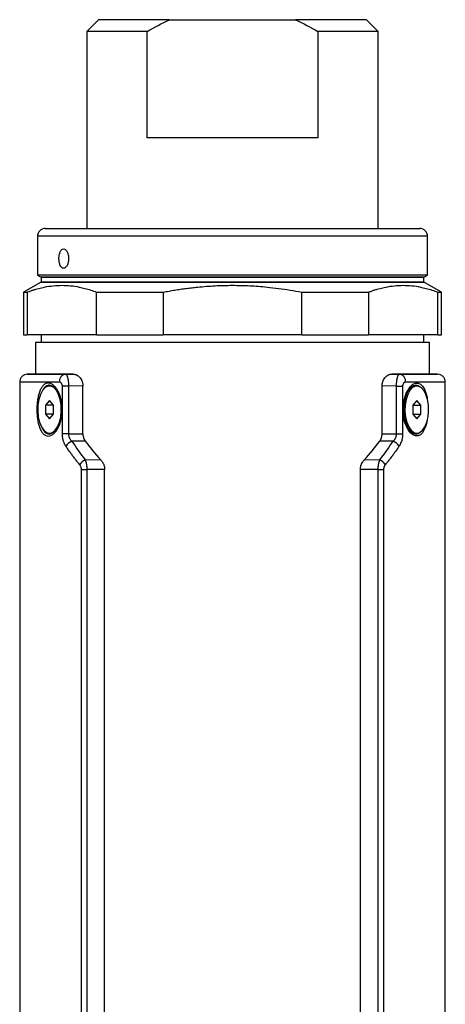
# Model space of a CAD drawing. Header units: inches. Extents: x 6.5 to 26.4, y 2 to 19.7.
# Tile 4 of 6: x 15.5 to 17.6, y 10.7 to 15.7. Entities that reach past the tile are written whole.
import ezdxf

# ---------------------------------------------------------------- set-up
doc = ezdxf.new("R2010")
doc.units = ezdxf.units.IN
doc.header["$MEASUREMENT"] = 0

msp = doc.modelspace()

# ---------------------------------------------------------------- linework, layer by layer
at = {"color": 7, "linetype": 'Continuous', "lineweight": 25}
for p, q in [((15.9174, 15.6559), (15.8584, 15.5968)), ((16.2717, 15.6559), (15.9174, 15.6559)), ((16.2717, 15.6559), (16.9017, 15.6559)), ((17.256, 15.6559), (16.9017, 15.6559)), ((17.3151, 15.5968), (17.256, 15.6559)), ((15.8584, 15.5968), (15.8584, 14.6126)), ((16.1604, 15.5968), (15.8584, 15.5968)), ((16.1604, 15.0653), (16.1604, 15.5968)), ((17.3151, 15.5968), (17.013, 15.5968)), ((17.013, 15.5968), (17.013, 15.0653)), ((17.3151, 14.6126), (17.3151, 15.5968)), ((17.013, 15.0653), (16.1604, 15.0653)), ((15.6123, 14.5732), (15.6123, 14.3794)), ((15.6517, 14.6126), (15.7769, 14.6126)), ((15.7769, 14.6126), (17.5217, 14.6126)), ((17.5611, 14.3794), (17.5611, 14.5732)), ((15.6123, 14.3794), (15.628, 14.3703)), ((15.7428, 14.3794), (15.6123, 14.3794)), ((17.5611, 14.3794), (15.7428, 14.3794)), ((17.5454, 14.3703), (17.5611, 14.3794)), ((15.628, 14.343), (15.5434, 14.2941)), ((15.6314, 14.3677), (15.6314, 14.3456)), ((17.542, 14.3677), (15.6314, 14.3677)), ((15.6314, 14.3456), (17.542, 14.3456)), ((17.542, 14.3456), (17.542, 14.3677)), ((17.63, 14.2941), (17.5454, 14.343)), ((15.5434, 14.2941), (15.5434, 14.0811)), ((15.5434, 14.2941), (15.5613, 14.2941)), ((15.5613, 14.2941), (15.5613, 14.0811)), ((15.9073, 14.2941), (16.2407, 14.2941)), ((15.9073, 14.0811), (15.9073, 14.2941)), ((16.2407, 14.2941), (16.2407, 14.0811)), ((16.9327, 14.2941), (17.2661, 14.2941)), ((16.9327, 14.0811), (16.9327, 14.2941)), ((17.2661, 14.2941), (17.2661, 14.0811)), ((17.6121, 14.2941), (17.63, 14.2941)), ((17.6121, 14.0811), (17.6121, 14.2941)), ((17.63, 14.0811), (17.63, 14.2941)), ((15.5434, 14.0811), (15.5613, 14.0811)), ((15.9073, 14.0811), (15.5613, 14.0811)), ((15.6314, 14.0811), (15.6314, 14.0417)), ((15.9073, 14.0811), (16.2407, 14.0811)), ((16.9327, 14.0811), (16.2407, 14.0811)), ((16.9327, 14.0811), (17.2661, 14.0811)), ((17.6121, 14.0811), (17.2661, 14.0811)), ((17.542, 14.0417), (17.542, 14.0811)), ((17.6121, 14.0811), (17.63, 14.0811)), ((15.6025, 14.0417), (15.6025, 13.8842)), ((16.5867, 14.0417), (15.6025, 14.0417)), ((17.571, 14.0417), (16.5867, 14.0417)), ((17.571, 13.8842), (17.571, 14.0417)), ((15.5926, 13.8842), (15.5625, 13.8837)), ((15.7532, 13.8835), (15.7914, 13.8842)), ((17.382, 13.8842), (17.4202, 13.8835)), ((17.6109, 13.8837), (17.5808, 13.8842)), ((15.5237, 13.8442), (15.5237, 7.625)), ((17.6497, 7.625), (17.6497, 13.8442)), ((15.6729, 13.8251), (15.6726, 13.8251)), ((15.7101, 13.7988), (15.7106, 13.7979)), ((15.7369, 13.5856), (15.7369, 13.8248)), ((15.7677, 13.8248), (15.7369, 13.8248)), ((15.8394, 13.826), (15.7677, 13.8248)), ((15.7677, 13.8248), (15.7677, 13.5856)), ((15.8394, 13.586), (15.8394, 13.826)), ((17.3341, 13.586), (17.3341, 13.826)), ((17.4057, 13.8248), (17.3341, 13.826)), ((17.4057, 13.5856), (17.4057, 13.8248)), ((17.4057, 13.8248), (17.4365, 13.8248)), ((17.4365, 13.8248), (17.4365, 13.5856)), ((17.4668, 13.8036), (17.4636, 13.7993)), ((17.5073, 13.8251), (17.5005, 13.8251)), ((15.6726, 13.7525), (15.6529, 13.7298)), ((15.6923, 13.7298), (15.6726, 13.7525)), ((17.5073, 13.7525), (17.4876, 13.7298)), ((17.527, 13.7298), (17.5073, 13.7525)), ((15.6529, 13.7298), (15.6529, 13.6843)), ((15.6923, 13.7298), (15.6529, 13.7298)), ((15.6529, 13.6843), (15.6726, 13.6616)), ((15.6923, 13.6843), (15.6529, 13.6843)), ((15.6726, 13.6616), (15.6923, 13.6843)), ((15.6923, 13.6843), (15.6923, 13.7298)), ((17.4876, 13.7298), (17.4876, 13.6843)), ((17.4876, 13.7298), (17.527, 13.7298)), ((17.4876, 13.6843), (17.5073, 13.6616)), ((17.4876, 13.6843), (17.527, 13.6843)), ((17.5073, 13.6616), (17.527, 13.6843)), ((17.527, 13.6843), (17.527, 13.7298)), ((15.6726, 13.5889), (15.6729, 13.5889)), ((15.7108, 13.6165), (15.7105, 13.616)), ((15.7677, 13.5856), (15.7369, 13.5856)), ((15.7677, 13.5856), (15.8394, 13.586)), ((17.3341, 13.586), (17.4057, 13.5856)), ((17.4057, 13.5856), (17.4365, 13.5856)), ((17.5005, 13.5889), (17.5073, 13.5889)), ((15.8511, 13.5492), (15.7846, 13.5488)), ((17.3889, 13.5488), (17.3223, 13.5492)), ((15.8507, 13.4563), (15.9277, 13.4568)), ((17.2458, 13.4568), (17.3227, 13.4563)), ((15.832, 8.0619), (15.832, 13.4073)), ((15.832, 13.4073), (15.8593, 13.4073)), ((15.9481, 13.4078), (15.8593, 13.4073)), ((15.8593, 13.4073), (15.8593, 8.0619)), ((15.9481, 8.0614), (15.9481, 13.4078)), ((17.3141, 13.4073), (17.2254, 13.4078)), ((17.2254, 8.0614), (17.2254, 13.4078)), ((17.3141, 8.0619), (17.3141, 13.4073)), ((17.3141, 13.4073), (17.3414, 13.4073)), ((17.3414, 13.4073), (17.3414, 8.0619))]:
    msp.add_line(p, q, dxfattribs=at)
at = {"color": 8, "linetype": 'Continuous', "lineweight": 25}
for p, q in [((15.7428, 14.5732), (15.6123, 14.5732)), ((17.5611, 14.5732), (15.7428, 14.5732)), ((15.628, 14.3703), (15.7565, 14.3703)), ((15.7565, 14.3703), (17.5454, 14.3703)), ((17.5454, 14.343), (15.628, 14.343))]:
    msp.add_line(p, q, dxfattribs=at)
at = {"color": 8, "linetype": 'Continuous', "lineweight": 25, "flags": 128}
msp.add_lwpolyline([(17.5587, 13.6529), (17.5528, 13.6243), (17.5363, 13.591), (17.5257, 13.5806), (17.5138, 13.5753), (17.5011, 13.5751), (17.4881, 13.5804), (17.4756, 13.5905), (17.464, 13.6053), (17.446, 13.6455), (17.4376, 13.6942), (17.4404, 13.7446), (17.4537, 13.7898), (17.4752, 13.8231), (17.4878, 13.8335), (17.5007, 13.8388), (17.5134, 13.8389), (17.5254, 13.8337), (17.5361, 13.8235), (17.5453, 13.8087), (17.5453, 13.8087)], dxfattribs=at)
at = {"color": 7, "linetype": 'Continuous', "lineweight": 25, "flags": 128}
for points in [[(15.6726, 13.5889), (15.6873, 13.5926), (15.701, 13.6035), (15.713, 13.6209), (15.7224, 13.6438), (15.7287, 13.6705), (15.7315, 13.6996), (15.7306, 13.7292), (15.726, 13.7573), (15.7181, 13.7823), (15.7073, 13.8026), (15.6943, 13.8169), (15.68, 13.8242), (15.6652, 13.8242), (15.6508, 13.8169), (15.6379, 13.8026), (15.6271, 13.7823), (15.6191, 13.7573), (15.6146, 13.7292), (15.6136, 13.6996), (15.6164, 13.6705), (15.6227, 13.6438), (15.6321, 13.6209), (15.6441, 13.6035), (15.6579, 13.5926), (15.6726, 13.5889)], [(17.5073, 13.5889), (17.522, 13.5926), (17.5357, 13.6035), (17.5477, 13.6209), (17.5571, 13.6438), (17.5634, 13.6705), (17.5662, 13.6996), (17.5653, 13.7292), (17.5607, 13.7573), (17.5528, 13.7823), (17.542, 13.8026), (17.529, 13.8169), (17.5147, 13.8242), (17.4999, 13.8242), (17.4855, 13.8169), (17.4726, 13.8026), (17.4618, 13.7823), (17.4538, 13.7573), (17.4493, 13.7292), (17.4483, 13.6996), (17.4511, 13.6705), (17.4574, 13.6438), (17.4669, 13.6209), (17.4788, 13.6035), (17.4926, 13.5926), (17.5073, 13.5889)]]:
    msp.add_lwpolyline(points, dxfattribs=at)
at = {"color": 7, "linetype": 'Continuous', "lineweight": 25}
for centre, radius, start, end in [((15.6517, 14.5732), 0.0394, 90, 180), ((17.5217, 14.5732), 0.0394, 0, 90), ((15.6202, 14.3566), 0.0157, 44.6783, 60), ((17.5532, 14.3566), 0.0157, 120, 135.3217), ((15.6202, 14.3566), 0.0157, 300, 315.3217), ((17.5532, 14.3566), 0.0157, 224.6783, 240), ((15.7582, 13.8474), 0.0365, 97.8778, 185.0619), ((17.4152, 13.8474), 0.0365, 354.9381, 82.1222), ((15.6686, 13.7806), 0.0448, 30.7386, 84.3752), ((17.6445, 13.7072), 0.2036, 155.3275, 205.5255), ((15.6691, 13.6327), 0.0439, 275.0555, 329.8307), ((15.8078, 13.4896), 0.0636, 111.405, 147.0211), ((17.3656, 13.4896), 0.0636, 32.9789, 68.595), ((15.8808, 13.3947), 0.0686, 116.0615, 147.3152), ((17.2926, 13.3947), 0.0686, 32.6848, 63.9385)]:
    msp.add_arc(centre, radius, start, end, dxfattribs=at)
for points in [[(16.1604, 15.5968), (16.1967, 15.618), (16.2337, 15.6379), (16.2717, 15.6559)], [(16.9017, 15.6559), (16.9397, 15.6379), (16.9767, 15.618), (17.013, 15.5968)], [(17.4595, 13.7922), (17.4605, 13.794), (17.4615, 13.7957), (17.4625, 13.7974)], [(17.4629, 13.7983), (17.4628, 13.798), (17.4626, 13.7977), (17.4624, 13.7974)], [(17.4635, 13.7992), (17.4633, 13.7989), (17.4631, 13.7986), (17.4629, 13.7983)], [(15.7104, 13.6157), (15.7104, 13.6158), (15.7105, 13.6159), (15.7106, 13.616)], [(17.4627, 13.6162), (17.4621, 13.6173), (17.4614, 13.6184), (17.4608, 13.6195)], [(17.4627, 13.6162), (17.4628, 13.616), (17.4629, 13.6158), (17.4631, 13.6156)], [(15.7846, 13.5488), (15.8049, 13.5173), (15.827, 13.4864), (15.8507, 13.4563)], [(15.8511, 13.5492), (15.8747, 13.5174), (15.9001, 13.4865), (15.9277, 13.4568)], [(17.2458, 13.4568), (17.2733, 13.4866), (17.2988, 13.5174), (17.3223, 13.5492)], [(17.3227, 13.4563), (17.3464, 13.4864), (17.3685, 13.5173), (17.3889, 13.5488)]]:
    msp.add_open_spline(points, degree=3, dxfattribs=at)
for points, knots in [([(15.7428, 14.5101), (15.7397, 14.5101), (15.7335, 14.5076), (15.7259, 14.4969), (15.7209, 14.4808), (15.7192, 14.4619), (15.7209, 14.443), (15.7259, 14.4269), (15.7335, 14.4162), (15.7428, 14.4124), (15.7524, 14.4162), (15.7608, 14.4269), (15.7666, 14.4429), (15.7687, 14.4618), (15.7666, 14.4808), (15.7609, 14.4968), (15.7524, 14.5076), (15.746, 14.5101), (15.7428, 14.5101)], [0, 0, 0, 0, 0.0624642, 0.1249574, 0.187464, 0.2499698, 0.3124634, 0.3749321, 0.4373942, 0.499883, 0.5623887, 0.6248977, 0.6873934, 0.7498622, 0.8123218, 0.8748114, 0.9373165, 1, 1, 1, 1]), ([(15.5613, 14.2941), (15.5661, 14.2959), (15.5757, 14.2995), (15.5902, 14.3044), (15.6045, 14.3089), (15.6189, 14.3129), (15.6332, 14.3164), (15.6572, 14.3216), (15.691, 14.3268), (15.7344, 14.329), (15.7778, 14.3268), (15.8162, 14.3209), (15.8498, 14.3131), (15.8786, 14.3047), (15.8977, 14.2977), (15.9073, 14.2941)], [0, 0, 0, 0, 0.042308, 0.084313, 0.126074, 0.167652, 0.20911, 0.250513, 0.375821, 0.500157, 0.624399, 0.749621, 0.83242, 0.915714, 1, 1, 1, 1]), ([(16.2407, 14.2941), (16.2503, 14.2959), (16.2695, 14.2995), (16.2984, 14.3044), (16.3271, 14.3089), (16.3558, 14.3129), (16.3844, 14.3164), (16.4322, 14.3216), (16.4994, 14.3267), (16.586, 14.329), (16.6728, 14.3268), (16.7499, 14.321), (16.8172, 14.3131), (16.875, 14.3047), (16.9134, 14.2977), (16.9327, 14.2941)], [0, 0, 0, 0, 0.042288, 0.084258, 0.125968, 0.167479, 0.208855, 0.250162, 0.374912, 0.498841, 0.623239, 0.748615, 0.831747, 0.915374, 1, 1, 1, 1]), ([(17.2661, 14.2941), (17.2709, 14.2959), (17.2805, 14.2995), (17.2949, 14.3044), (17.3093, 14.3089), (17.3236, 14.3129), (17.3379, 14.3164), (17.3619, 14.3216), (17.3954, 14.3267), (17.4387, 14.329), (17.4821, 14.3268), (17.5207, 14.321), (17.5544, 14.3131), (17.5832, 14.3047), (17.6024, 14.2977), (17.6121, 14.2941)], [0, 0, 0, 0, 0.042288, 0.084258, 0.125968, 0.167479, 0.208855, 0.250162, 0.374912, 0.498841, 0.623239, 0.748615, 0.831747, 0.915374, 1, 1, 1, 1]), ([(15.5624, 13.8837), (15.5575, 13.8831), (15.55, 13.8822), (15.541, 13.8772), (15.5348, 13.8721), (15.5298, 13.8658), (15.525, 13.8568), (15.5242, 13.8492), (15.5237, 13.8443)], [0, 0, 0, 0, 0.239697, 0.368515, 0.5, 0.631485, 0.760303, 1, 1, 1, 1]), ([(15.7914, 13.8842), (15.7275, 13.8842), (15.6773, 13.8842), (15.6099, 13.8842), (15.5926, 13.8842), (15.5926, 13.8842)], [0, 0, 0, 0, 0.5, 0.5, 1, 1, 1, 1]), ([(15.7532, 13.8835), (15.7536, 13.8835), (15.7543, 13.8834), (15.7554, 13.8828), (15.7564, 13.8818), (15.7575, 13.8803), (15.7586, 13.8784), (15.7597, 13.8761), (15.7608, 13.8733), (15.7619, 13.8701), (15.7633, 13.8659), (15.7647, 13.8601), (15.7659, 13.8525), (15.7668, 13.8439), (15.7675, 13.8345), (15.7676, 13.828), (15.7677, 13.8248)], [0, 0, 0, 0, 0.0511, 0.103623, 0.157464, 0.212498, 0.268571, 0.32551, 0.383124, 0.441203, 0.499527, 0.592194, 0.689934, 0.79155, 0.895491, 1, 1, 1, 1]), ([(15.7914, 13.8842), (15.7925, 13.8842), (15.7946, 13.8841), (15.7978, 13.8837), (15.801, 13.8829), (15.8041, 13.8819), (15.8089, 13.8799), (15.8151, 13.8763), (15.8226, 13.8699), (15.8292, 13.8616), (15.8338, 13.853), (15.8366, 13.8454), (15.8381, 13.8391), (15.8392, 13.8326), (15.8393, 13.8282), (15.8394, 13.826)], [0, 0, 0, 0, 0.050254, 0.100203, 0.150001, 0.199804, 0.249769, 0.376187, 0.498759, 0.62718, 0.748444, 0.811786, 0.873993, 0.937184, 1, 1, 1, 1]), ([(17.3341, 13.826), (17.3341, 13.8271), (17.3341, 13.8293), (17.3344, 13.8326), (17.3348, 13.8358), (17.3355, 13.8401), (17.3368, 13.8453), (17.3396, 13.853), (17.3442, 13.8616), (17.3509, 13.8699), (17.3582, 13.8763), (17.3651, 13.8803), (17.3714, 13.8827), (17.3767, 13.884), (17.3802, 13.8841), (17.382, 13.8842)], [0, 0, 0, 0, 0.031068, 0.062192, 0.093548, 0.125306, 0.186883, 0.250579, 0.375431, 0.500469, 0.622969, 0.749873, 0.83308, 0.916214, 1, 1, 1, 1]), ([(17.5808, 13.8842), (17.5808, 13.8842), (17.5635, 13.8842), (17.4961, 13.8842), (17.446, 13.8842), (17.382, 13.8842)], [0, 0, 0, 0, 0.5, 0.5, 1, 1, 1, 1]), ([(17.4057, 13.8248), (17.4058, 13.8263), (17.4058, 13.8295), (17.4061, 13.8343), (17.4064, 13.8392), (17.4068, 13.8441), (17.4073, 13.849), (17.4079, 13.8537), (17.4087, 13.8583), (17.4095, 13.8626), (17.4106, 13.8676), (17.4121, 13.8729), (17.414, 13.8777), (17.4159, 13.8811), (17.4179, 13.8831), (17.4194, 13.8834), (17.4202, 13.8835)], [0, 0, 0, 0, 0.050487, 0.102558, 0.156128, 0.211082, 0.26728, 0.324555, 0.382718, 0.441563, 0.500873, 0.605725, 0.709099, 0.809845, 0.907033, 1, 1, 1, 1]), ([(17.6497, 13.8443), (17.6492, 13.8492), (17.6484, 13.8568), (17.6436, 13.8658), (17.6386, 13.8721), (17.6324, 13.8772), (17.6234, 13.8822), (17.6159, 13.8831), (17.611, 13.8837)], [0, 0, 0, 0, 0.239697, 0.368515, 0.5, 0.631485, 0.760303, 1, 1, 1, 1]), ([(15.6855, 13.8336), (15.6897, 13.831), (15.6982, 13.8241), (15.7098, 13.8092), (15.7199, 13.7906), (15.7279, 13.7689), (15.7334, 13.745), (15.7363, 13.7199), (15.7363, 13.6943), (15.7334, 13.6692), (15.7279, 13.6453), (15.7199, 13.6237), (15.7099, 13.605), (15.6983, 13.5902), (15.6857, 13.5797), (15.6726, 13.5744), (15.6598, 13.5742), (15.6478, 13.5796), (15.637, 13.5899), (15.6278, 13.6048), (15.6204, 13.6235), (15.6148, 13.6452), (15.611, 13.669), (15.6092, 13.6942), (15.6092, 13.7198), (15.6111, 13.745), (15.6148, 13.7688), (15.6204, 13.7904), (15.6277, 13.8091), (15.6369, 13.8239), (15.6476, 13.8344), (15.6596, 13.8397), (15.6724, 13.8398), (15.6811, 13.8362), (15.6855, 13.8336)], [0, 0, 0, 0, 0.0311592, 0.0625506, 0.0937349, 0.1250825, 0.1562871, 0.1875794, 0.2187796, 0.250035, 0.2812555, 0.3124635, 0.3437242, 0.3748778, 0.4061458, 0.4372939, 0.4685376, 0.4998675, 0.5310543, 0.5625661, 0.5937062, 0.6250894, 0.6563373, 0.6875835, 0.7188854, 0.7500521, 0.7813919, 0.812503, 0.8438688, 0.8749529, 0.9062563, 0.9374332, 0.9686569, 1, 1, 1, 1]), ([(15.7369, 13.8248), (15.7369, 13.8256), (15.7368, 13.8272), (15.7365, 13.8296), (15.7359, 13.8318), (15.7352, 13.8339), (15.7342, 13.8359), (15.7331, 13.8377), (15.7308, 13.8405), (15.7271, 13.8436), (15.7237, 13.844), (15.7219, 13.8442)], [0, 0, 0, 0, 0.069964, 0.137895, 0.205371, 0.273999, 0.34531, 0.420671, 0.501243, 0.744218, 1, 1, 1, 1]), ([(17.4515, 13.8442), (17.4508, 13.8441), (17.4494, 13.8441), (17.4473, 13.8435), (17.4453, 13.8425), (17.4434, 13.8412), (17.4414, 13.8392), (17.4395, 13.8365), (17.4378, 13.833), (17.4367, 13.829), (17.4366, 13.8262), (17.4365, 13.8248)], [0, 0, 0, 0, 0.10518, 0.20629, 0.304661, 0.401734, 0.49901, 0.636546, 0.760743, 0.879048, 1, 1, 1, 1]), ([(15.6876, 13.8229), (15.6866, 13.8235), (15.6846, 13.8247), (15.6816, 13.8261), (15.6786, 13.8272), (15.6756, 13.8279), (15.6727, 13.8283), (15.6698, 13.8285), (15.667, 13.8283), (15.6616, 13.8273), (15.6535, 13.8236), (15.6454, 13.8155), (15.6395, 13.8066), (15.6369, 13.8014), (15.6356, 13.7988)], [0, 0, 0, 0, 0.0511852, 0.1019591, 0.1523085, 0.2022208, 0.2516839, 0.3006864, 0.3492172, 0.3972658, 0.5857629, 0.7932611, 0.8969127, 1, 1, 1, 1]), ([(15.7101, 13.7988), (15.7099, 13.7992), (15.7088, 13.8009), (15.7076, 13.8023), (15.7066, 13.8035)], [0, 0, 0, 0, 0.187156, 1, 1, 1, 1]), ([(15.7106, 13.7979), (15.7139, 13.7924), (15.717, 13.7862), (15.7226, 13.7725), (15.725, 13.7651), (15.7289, 13.7496), (15.7304, 13.7413), (15.7324, 13.7245), (15.733, 13.716), (15.733, 13.6987), (15.7325, 13.6901), (15.7305, 13.6733), (15.729, 13.6651), (15.7251, 13.6494), (15.7227, 13.6421), (15.7172, 13.6284), (15.7141, 13.6221), (15.7108, 13.6165)], [0, 0, 0, 0, 0.125, 0.125, 0.25, 0.25, 0.375, 0.375, 0.5, 0.5, 0.625, 0.625, 0.75, 0.75, 0.875, 0.875, 1, 1, 1, 1]), ([(17.4608, 13.6195), (17.4577, 13.6251), (17.4549, 13.6312), (17.4498, 13.6444), (17.4476, 13.6515), (17.4441, 13.6662), (17.4426, 13.6738), (17.4411, 13.6856), (17.4407, 13.6895), (17.4401, 13.6974), (17.44, 13.7013), (17.44, 13.7131), (17.4404, 13.721), (17.4421, 13.7368), (17.4434, 13.7445), (17.4467, 13.7591), (17.4487, 13.7662), (17.4523, 13.7764), (17.4536, 13.7797), (17.4563, 13.786), (17.4579, 13.7892), (17.4595, 13.7922)], [0, 0, 0, 0, 0.125, 0.125, 0.25, 0.25, 0.375, 0.375, 0.4375, 0.4375, 0.5, 0.5, 0.625, 0.625, 0.75, 0.75, 0.875, 0.875, 0.9375, 0.9375, 1, 1, 1, 1]), ([(17.5005, 13.825), (17.4938, 13.824), (17.4815, 13.8222), (17.4713, 13.8087), (17.4666, 13.8026)], [0, 0, 0, 0, 0.544796, 1, 1, 1, 1]), ([(15.6357, 13.6151), (15.6363, 13.614), (15.6373, 13.6118), (15.6404, 13.6059), (15.6457, 13.5981), (15.6552, 13.5892), (15.6679, 13.5844), (15.6837, 13.5875), (15.6957, 13.5966), (15.7032, 13.6054), (15.7069, 13.6102), (15.7092, 13.6138), (15.7103, 13.6156)], [0, 0, 0, 0, 0.02995, 0.059982, 0.173928, 0.289839, 0.469193, 0.656697, 0.851175, 0.900968, 0.950578, 1, 1, 1, 1]), ([(15.7544, 13.5242), (15.7535, 13.5256), (15.7517, 13.5283), (15.7493, 13.5328), (15.747, 13.5373), (15.745, 13.542), (15.7432, 13.5469), (15.7413, 13.5529), (15.7394, 13.56), (15.738, 13.5684), (15.737, 13.5769), (15.7369, 13.5827), (15.7369, 13.5856)], [0, 0, 0, 0, 0.0867687, 0.1718116, 0.2554344, 0.3379592, 0.4197204, 0.5010623, 0.6281172, 0.7525609, 0.87598, 1, 1, 1, 1]), ([(15.7677, 13.5856), (15.7677, 13.5844), (15.7677, 13.582), (15.7681, 13.5785), (15.7688, 13.5749), (15.7698, 13.5714), (15.771, 13.568), (15.7729, 13.5638), (15.7757, 13.5589), (15.7797, 13.5535), (15.7829, 13.5504), (15.7846, 13.5488)], [0, 0, 0, 0, 0.079956, 0.160822, 0.242937, 0.326618, 0.412162, 0.499845, 0.654496, 0.820989, 1, 1, 1, 1]), ([(15.8394, 13.586), (15.8394, 13.5848), (15.8394, 13.5825), (15.8398, 13.5779), (15.8407, 13.5722), (15.8427, 13.5647), (15.846, 13.5567), (15.8494, 13.5517), (15.8511, 13.5492)], [0, 0, 0, 0, 0.082742, 0.166352, 0.33167, 0.499118, 0.743985, 1, 1, 1, 1]), ([(17.3223, 13.5492), (17.323, 13.5502), (17.3244, 13.5522), (17.3264, 13.5554), (17.3281, 13.5587), (17.3296, 13.5621), (17.3312, 13.5666), (17.3327, 13.5722), (17.3338, 13.5791), (17.334, 13.5837), (17.3341, 13.586)], [0, 0, 0, 0, 0.104482, 0.206138, 0.305499, 0.403131, 0.499631, 0.669842, 0.835298, 1, 1, 1, 1]), ([(17.3889, 13.5488), (17.3899, 13.5497), (17.3918, 13.5516), (17.3945, 13.5547), (17.3969, 13.5579), (17.399, 13.5612), (17.4014, 13.5655), (17.4037, 13.5712), (17.4054, 13.5783), (17.4056, 13.5832), (17.4057, 13.5856)], [0, 0, 0, 0, 0.10856, 0.212489, 0.3119, 0.406935, 0.497768, 0.671943, 0.838523, 1, 1, 1, 1]), ([(17.4365, 13.5856), (17.4365, 13.5839), (17.4365, 13.5806), (17.4362, 13.5757), (17.4357, 13.5708), (17.435, 13.566), (17.4341, 13.5612), (17.4331, 13.5565), (17.4313, 13.5499), (17.4285, 13.5418), (17.4242, 13.5325), (17.4208, 13.527), (17.419, 13.5242)], [0, 0, 0, 0, 0.0712276, 0.142057, 0.2127933, 0.2837429, 0.3552095, 0.42749, 0.5008719, 0.6630191, 0.8285271, 1, 1, 1, 1]), ([(17.4631, 13.6156), (17.4634, 13.6151), (17.4646, 13.6132), (17.4659, 13.6117), (17.4668, 13.6106)], [0, 0, 0, 0, 0.2817671, 1, 1, 1, 1]), ([(17.4667, 13.6115), (17.4711, 13.6059), (17.4812, 13.5932), (17.4937, 13.5868), (17.5003, 13.589), (17.5005, 13.589)], [0, 0, 0, 0, 0.438225, 0.991109, 1, 1, 1, 1]), ([(15.8231, 13.4318), (15.8192, 13.4366), (15.8112, 13.4464), (15.7996, 13.4613), (15.788, 13.4766), (15.7766, 13.4921), (15.7654, 13.508), (15.7581, 13.5188), (15.7544, 13.5242)], [0, 0, 0, 0, 0.161484, 0.325029, 0.490645, 0.658339, 0.828121, 1, 1, 1, 1]), ([(17.419, 13.5242), (17.4153, 13.5188), (17.408, 13.508), (17.3968, 13.4921), (17.3854, 13.4766), (17.3739, 13.4613), (17.3622, 13.4464), (17.3542, 13.4366), (17.3503, 13.4318)], [0, 0, 0, 0, 0.171879, 0.341661, 0.509355, 0.674971, 0.838516, 1, 1, 1, 1]), ([(15.8507, 13.4563), (15.8513, 13.4549), (15.8524, 13.452), (15.8538, 13.4473), (15.8551, 13.4424), (15.8562, 13.4375), (15.8571, 13.4324), (15.8579, 13.4273), (15.8585, 13.4222), (15.859, 13.4172), (15.8592, 13.4122), (15.8593, 13.4089), (15.8593, 13.4073)], [0, 0, 0, 0, 0.107667, 0.214063, 0.319002, 0.422306, 0.52381, 0.623367, 0.720851, 0.816161, 0.909224, 1, 1, 1, 1]), ([(15.9277, 13.4568), (15.9288, 13.4555), (15.9311, 13.4529), (15.9343, 13.4487), (15.9372, 13.4444), (15.9398, 13.44), (15.9424, 13.4348), (15.9447, 13.4288), (15.9466, 13.4219), (15.9478, 13.4149), (15.948, 13.4101), (15.9481, 13.4078)], [0, 0, 0, 0, 0.106373, 0.208954, 0.308209, 0.404651, 0.498841, 0.629775, 0.755462, 0.878087, 1, 1, 1, 1]), ([(17.2254, 13.4078), (17.2254, 13.4092), (17.2254, 13.4119), (17.2258, 13.416), (17.2265, 13.42), (17.2275, 13.4246), (17.2291, 13.4298), (17.2322, 13.4376), (17.2375, 13.4471), (17.2429, 13.4535), (17.2458, 13.4568)], [0, 0, 0, 0, 0.070591, 0.141413, 0.212935, 0.285617, 0.390803, 0.499979, 0.740534, 1, 1, 1, 1]), ([(17.3141, 13.4073), (17.3141, 13.4089), (17.3142, 13.4122), (17.3145, 13.4172), (17.3149, 13.4222), (17.3155, 13.4273), (17.3163, 13.4324), (17.3172, 13.4375), (17.3183, 13.4424), (17.3196, 13.4473), (17.3211, 13.452), (17.3221, 13.4549), (17.3227, 13.4563)], [0, 0, 0, 0, 0.090776, 0.183839, 0.279149, 0.376633, 0.47619, 0.577694, 0.680998, 0.785937, 0.892333, 1, 1, 1, 1]), ([(15.832, 13.4073), (15.832, 13.4082), (15.832, 13.4101), (15.8317, 13.4128), (15.8311, 13.4156), (15.8304, 13.4183), (15.8291, 13.4221), (15.8268, 13.4269), (15.8244, 13.4301), (15.8231, 13.4318)], [0, 0, 0, 0, 0.098534, 0.196717, 0.295593, 0.396184, 0.499464, 0.741805, 1, 1, 1, 1]), ([(17.3503, 13.4318), (17.3496, 13.4309), (17.3484, 13.4293), (17.3467, 13.4267), (17.3452, 13.4239), (17.3437, 13.4205), (17.3424, 13.4166), (17.3415, 13.412), (17.3414, 13.4088), (17.3414, 13.4073)], [0, 0, 0, 0, 0.131323, 0.257545, 0.379658, 0.498756, 0.670136, 0.83563, 1, 1, 1, 1])]:
    msp.add_open_spline(points, degree=3, knots=knots, dxfattribs=at)
at = {"color": 8, "linetype": 'Continuous', "lineweight": 25}
for points, knots in [([(15.5625, 13.8837), (15.5624, 13.8837), (15.5583, 13.8837), (15.5725, 13.8837), (15.6073, 13.8837), (15.6668, 13.8836), (15.7244, 13.8836), (15.7532, 13.8835)], [0, 0, 0, 0, 0.00112, 0.250637, 0.500599, 0.750045, 1, 1, 1, 1]), ([(17.4202, 13.8835), (17.4491, 13.8836), (17.507, 13.8836), (17.5655, 13.8837), (17.6039, 13.8837), (17.6086, 13.8837), (17.611, 13.8837)], [0, 0, 0, 0, 0.251204, 0.501428, 0.751233, 1, 1, 1, 1]), ([(15.7219, 13.8442), (15.658, 13.8442), (15.608, 13.8442), (15.5409, 13.8442), (15.5237, 13.8442), (15.5237, 13.8442)], [0, 0, 0, 0, 0.5, 0.5, 1, 1, 1, 1]), ([(17.6497, 13.8442), (17.6497, 13.8442), (17.6325, 13.8442), (17.5654, 13.8442), (17.5154, 13.8442), (17.4515, 13.8442)], [0, 0, 0, 0, 0.5, 0.5, 1, 1, 1, 1]), ([(15.7066, 13.8035), (15.7037, 13.8075), (15.6978, 13.8158), (15.6911, 13.8205), (15.6876, 13.8229)], [0, 0, 0, 0, 0.484556, 1, 1, 1, 1]), ([(17.5232, 13.8195), (17.522, 13.8207), (17.5175, 13.8253), (17.5087, 13.8285), (17.4974, 13.8286), (17.4856, 13.8235), (17.4751, 13.8152), (17.4692, 13.8068), (17.4668, 13.8036)], [0, 0, 0, 0, 0.074995, 0.275379, 0.470073, 0.654418, 0.864663, 1, 1, 1, 1]), ([(17.5453, 13.8087), (17.5507, 13.7966), (17.5569, 13.7827), (17.5589, 13.7638), (17.5591, 13.7614)], [0, 0, 0, 0, 0.870198, 1, 1, 1, 1]), ([(17.4668, 13.6106), (17.4698, 13.6065), (17.4758, 13.5983), (17.4866, 13.5901), (17.4979, 13.5853), (17.5093, 13.5857), (17.5182, 13.5892), (17.5227, 13.5941), (17.5242, 13.5958)], [0, 0, 0, 0, 0.165739, 0.336323, 0.533158, 0.722083, 0.905907, 1, 1, 1, 1])]:
    msp.add_open_spline(points, degree=3, knots=knots, dxfattribs=at)

doc.saveas('drawing.dxf')
